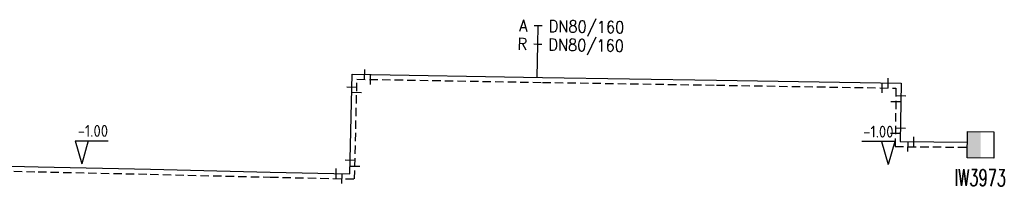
# Model space of a CAD drawing. Header units: millimetres. Extents: x 0 to 118318689, y 0 to 490460760.
# Tile 101 of 117: x 117002098 to 117076745, y 487265628 to 487278116. Entities that reach past the tile are written whole.
import ezdxf
from ezdxf.enums import TextEntityAlignment as Align

# ---------------------------------------------------------------- set-up
doc = ezdxf.new("R2010")
doc.units = ezdxf.units.MM
doc.header["$LTSCALE"] = 200
doc.linetypes.add('HIDDEN2', pattern=[4.7625, 3.175, -1.5875])
doc.layers.get('0').update_dxf_attribs({"color": 8})
for name, color, linetype in [('WT-C-kastWM', 7, 'Continuous'), ('WT-C-mof', 7, 'Continuous'), ('WT-I-diam', 7, 'Continuous'), ('WT-I-NAP', 7, 'Continuous'), ('WT-L-aanvoer', 6, 'Continuous'), ('WT-L-retour', 6, 'HIDDEN2')]:
    doc.layers.add(name, color=color, linetype=linetype)
doc.styles.add('DIN17', font='ROMANS.SHX', dxfattribs={"width": 0.9})
doc.styles.add('ISOCP', font='ISOCP.SHX')

# ---------------------------------------------------------------- blocks, each defined once
blk = doc.blocks.new('LR-mof')
at = {"color": 0, "linetype": 'ByBlock', "lineweight": -2}
blk.add_line((0, -0.75), (0, 0.75), dxfattribs=at)
blk = doc.blocks.new('LR-kastWM')
at = {"color": 0, "linetype": 'ByBlock', "lineweight": -3}
blk.add_lwpolyline([(-2, 2), (2, 2), (2, -2), (-2, -2)], close=True, dxfattribs=at)
at = {"color": 0}
blk.add_solid([(-2, -2), (0, -2), (-2, 2), (0, 2)], dxfattribs=at)
at = {"color": 7, "linetype": 'ByBlock', "lineweight": -3, "style": 'DIN17', "width": 0.7}
for tag, p in [('*1', (0, 5)), ('*2', (0, -5))]:
    blk.add_attdef(tag, text='', height=2.5, dxfattribs=at).set_placement(p, align=Align.MIDDLE)
at = {"color": 0, "linetype": 'ByBlock', "lineweight": -2, "style": 'DIN17', "width": 0.3, "flags": 1}
for tag, p in [('OCODE', (4.5, 1.25)), ('NCODE', (9.5, 1.25)), ('BC', (14.5, 1.25)), ('RK', (19.5, 1.25)), ('ST', (4.5, -1.25)), ('VCODE', (9.5, -1.25)), ('NIVO', (14.5, -1.25)), ('IMM', (19.5, -1.25))]:
    blk.add_attdef(tag, text='', height=1.8, dxfattribs=at).set_placement(p, align=Align.MIDDLE)
blk = doc.blocks.new('nap1')
at = {"color": 0, "linetype": 'Continuous'}
for p, q in [((-1, 3.5), (0, 0)), ((-1, 3.5), (4, 3.5)), ((1, 3.5), (0, 0))]:
    blk.add_line(p, q, dxfattribs=at)
at = {"color": 0, "linetype": 'Continuous', "style": 'ISOCP'}
for tag, p in [('*1', (1.7, 5)), ('*2', (4, 1.5))]:
    blk.add_attdef(tag, text='', height=1.8, dxfattribs=at).set_placement(p, align=Align.MIDDLE)
blk = doc.blocks.new('nap2')
at = {"color": 0, "linetype": 'Continuous'}
for p, q in [((1, 3.5), (-4, 3.5)), ((-1, 3.5), (0, 0)), ((1, 3.5), (0, 0))]:
    blk.add_line(p, q, dxfattribs=at)
at = {"color": 0, "linetype": 'Continuous', "style": 'ISOCP'}
for tag, p in [('*1', (-1.5, 5)), ('*2', (-4, 1.5))]:
    blk.add_attdef(tag, text='', height=1.8, dxfattribs=at).set_placement(p, align=Align.MIDDLE)
blk = doc.blocks.new('LR-DIAB2')
at = {"color": 0, "linetype": 'Continuous', "lineweight": -3}
blk.add_line((0, 5), (0, 7.8), dxfattribs=at)
at = {"color": 0, "lineweight": -3}
blk.add_line((0, 0), (0, 5), dxfattribs=at)
for points in [[(0.61, 7.8), (0, 7.8), (-0.61, 7.8)], [(0.61, 5), (0, 5), (-0.61, 5)]]:
    blk.add_lwpolyline(points, dxfattribs=at)
at = {"color": 1, "lineweight": -3, "style": 'DIN17', "width": 0.9}
for tag, p in [('*1', (-1.61, 7.8)), ('*2', (-1.61, 5.02))]:
    blk.add_attdef(tag, text='', height=1.8, dxfattribs=at).set_placement(p, align=Align.MIDDLE_RIGHT)
for tag, p in [('*11', (1.61, 7.8)), ('*12', (1.61, 5))]:
    blk.add_attdef(tag, text='', height=1.8, dxfattribs=at).set_placement(p, align=Align.MIDDLE_LEFT)

msp = doc.modelspace()

# ---------------------------------------------------------------- linework, layer by layer
at = {"layer": 'WT-L-aanvoer'}
for p, q in [((117027119, 487266422), (117027296, 487273987)), ((117027296, 487273987), (117041729, 487273740)), ((117041729, 487273740), (117054929, 487273529)), ((117054929, 487273529), (117068917, 487273298)), ((117068917, 487273298), (117068856, 487268868)), ((117068856, 487268868), (117073962, 487268821)), ((116997278, 487267090), (117003495, 487266958)), ((117003495, 487266958), (117012007, 487266772)), ((117012007, 487266772), (117021088, 487266551)), ((117021088, 487266551), (117027119, 487266422))]:
    msp.add_line(p, q, dxfattribs=at)
at = {"layer": 'WT-L-retour'}
for p, q in [((117027490, 487266034), (117027667, 487273601)), ((117027667, 487273601), (117041722, 487273360)), ((117041722, 487273360), (117054923, 487273149)), ((117054923, 487273149), (117068531, 487272924)), ((117068531, 487272924), (117068471, 487268492)), ((117068471, 487268492), (117073958, 487268441)), ((116996896, 487266718), (117003487, 487266578)), ((117003487, 487266578), (117011998, 487266392)), ((117011998, 487266392), (117021079, 487266172)), ((117021079, 487266172), (117027490, 487266034))]:
    msp.add_line(p, q, dxfattribs=at)

# ---------------------------------------------------------------- block references
at = {"layer": 'WT-C-kastWM', "linetype": 'Continuous'}
ref = msp.add_blockref('LR-kastWM', (117074951, 487268629), dxfattribs=dict(at, xscale=499.9999999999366, yscale=499.9999999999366, zscale=499.9999999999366, rotation=359.4734696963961))
ref.add_attrib('*1', 'IW3973', dxfattribs={"layer": '0', "color": 7, "linetype": 'ByBlock', "lineweight": -3, "height": 1250, "rotation": 359.47347, "style": 'DIN17', "width": 0.65}).set_placement((117074928, 487266129), align=Align.MIDDLE)
at = {"layer": 'WT-C-mof', "linetype": 'Continuous'}
for p, xscale, yscale, zscale, rotation in [((117028254, 487273971), 500, 500, 500, 359.0176000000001), ((117028696, 487273583), 500, 500, 500, 359.0176000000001), ((117067487, 487272941), 500.0000000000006, 500.0000000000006, 500.0000000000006, 359.0542), ((117067945, 487273314), 500.0000000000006, 500.0000000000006, 500.0000000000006, 359.0542), ((117027272, 487272982), 500.0000000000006, 500.0000000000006, 500.0000000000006, 88.66340000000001), ((117027643, 487272578), 500.0000000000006, 500.0000000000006, 500.0000000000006, 88.66340000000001), ((117068517, 487271889), 499.9999999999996, 499.9999999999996, 499.9999999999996, 89.21620000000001), ((117068903, 487272329), 499.9999999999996, 499.9999999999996, 499.9999999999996, 89.21620000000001), ((117068870, 487269879), 499.9999999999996, 499.9999999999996, 499.9999999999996, 89.21620000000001), ((117068484, 487269485), 499.9999999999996, 499.9999999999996, 499.9999999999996, 89.21620000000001), ((117069442, 487268483), 500.0000000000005, 500.0000000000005, 500.0000000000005, 359.4735), ((117069895, 487268859), 500.0000000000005, 500.0000000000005, 500.0000000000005, 359.4735), ((117027143, 487267443), 500.0000000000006, 500.0000000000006, 500.0000000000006, 88.66340000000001), ((117026094, 487266444), 500.0000000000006, 500.0000000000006, 500.0000000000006, 358.7675), ((117027512, 487266982), 500.0000000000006, 500.0000000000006, 500.0000000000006, 88.66340000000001), ((117026530, 487266054), 500.0000000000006, 500.0000000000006, 500.0000000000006, 358.7675)]:
    msp.add_blockref('LR-mof', p, dxfattribs=dict(at, xscale=xscale, yscale=yscale, zscale=zscale, rotation=rotation))
at = {"layer": 'WT-I-diam', "linetype": 'Continuous', "xscale": 500, "yscale": 500, "zscale": 500, "rotation": 359.0175868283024}
msp.add_blockref('LR-DIAB2', (117041332, 487273746), dxfattribs=at).add_auto_attribs({'*1': 'A', '*11': 'DN80/160', '*2': 'R', '*12': 'DN80/160'})
at = {"layer": 'WT-I-NAP', "linetype": 'Continuous'}
ref = msp.add_blockref('nap1', (117006797, 487267182), dxfattribs=dict(at, xscale=500, yscale=500, zscale=500, rotation=359.95500620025))
ref.add_attrib('*1', '-1.00', dxfattribs={"layer": '0', "color": 1, "linetype": 'Continuous', "height": 900, "rotation": 359.95501, "style": 'ISOCP'}).set_placement((117007649, 487269681), align=Align.MIDDLE)
ref = msp.add_blockref('nap2', (117067942, 487267122), dxfattribs=dict(at, xscale=500, yscale=500, zscale=500, rotation=359.9439091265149))
ref.add_attrib('*1', '-1.00', dxfattribs={"layer": '0', "color": 1, "linetype": 'Continuous', "height": 900, "rotation": 359.94391, "style": 'ISOCP'}).set_placement((117067195, 487269623), align=Align.MIDDLE)

doc.saveas('drawing.dxf')
